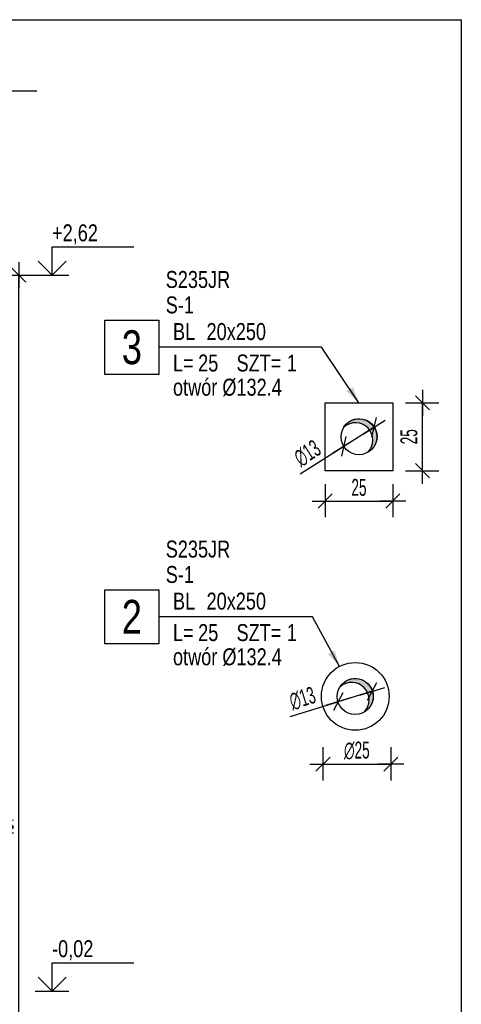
# Model space of a CAD drawing. Header units: millimetres. Extents: x 16025 to 17813, y -475 to 634.
# Tile 4 of 7: x 16293 to 16456, y 271 to 634. Entities that reach past the tile are written whole.
import ezdxf
from ezdxf.enums import TextEntityAlignment as Align

# ---------------------------------------------------------------- set-up
doc = ezdxf.new("R2010")
doc.units = ezdxf.units.MM
doc.header["$LTSCALE"] = 10
doc.layers.add('BA_obw', color=230, linetype='Continuous', plot=False)
doc.layers.add('BS_pom', color=6, linetype='Continuous', plot=False)
for name, color, linetype in [('BA_wic', 1, 'Continuous'), ('BA_wym', 1, 'Continuous'), ('BS_odn', 1, 'Continuous'), ('BS_prg', 3, 'Continuous'), ('BS_sym', 7, 'Continuous'), ('BS_txg', 3, 'Continuous'), ('BZ_kot', 7, 'Continuous'), ('BZ_txg', 3, 'Continuous')]:
    doc.layers.add(name, color=color, linetype=linetype)
doc.styles.add('BIKTG', font='bikromsw.shx', dxfattribs={"width": 0.85})
doc.styles.add('BIKTS', font='bikromsw.shx', dxfattribs={"width": 0.8})
doc.styles.add('BIKWYM', font='bikromsw.shx', dxfattribs={"width": 0.6})
doc.dimstyles.new('BA_KR_25_cm', dxfattribs={"dimscale": 0.25, "dimtxt": 25, "dimasz": 1.666667, "dimexe": 24, "dimexo": 0, "dimgap": 0, "dimtad": 0, "dimdec": 1, "dimrnd": 0.5, "dimzin": 9, "dimdsep": 46, "dimtxsty": 'BIKWYM', "dimblk": 'WYM-KR', "dimcen": 0, "dimdle": 20, "dimclrd": 256, "dimclre": 256, "dimclrt": 2, "dimadec": 0, "dimazin": 0, "dimtfac": 0.033333, "dimtdec": 1, "dimtmove": 0, "dimatfit": 3, "dimldrblk": 'WYM-KR', "dimfxl": 25, "dimfxlon": 1, "dimtvp": 0.8, "dimtolj": 1, "dimarcsym": 0})

# ---------------------------------------------------------------- blocks, each defined once
blk = doc.blocks.new('esn')
blk = doc.blocks.new('SO-ST')
blk.add_solid([(0.974, 0.223), (0.974, -0.223), (0, 0)])
blk = doc.blocks.new('WYM-KR')
at = {"linetype": 'ByBlock'}
blk.add_line((11.52, 0), (-11.52, 0), dxfattribs=at)
at = {"color": 7, "linetype": 'ByBlock'}
blk.add_line((6.24, 6.24), (-6.24, -6.24), dxfattribs=at)
blk = doc.blocks.new('*D32')
at = {"layer": 'BA_wym', "lineweight": -2}
for p, q in [((16405.79, 463.05), (16405.79, 450.8)), ((16430.79, 463.05), (16430.79, 450.8)), ((16406.21, 456.8), (16430.38, 456.8))]:
    blk.add_line(p, q, dxfattribs=at)
at = {"layer": 'Defpoints', "color": 0}
for p in [(16405.79, 466.8), (16430.79, 466.8), (16430.79, 456.8)]:
    blk.add_point(p, dxfattribs=at)
at = {"layer": 'BA_wym', "lineweight": -2, "xscale": 0.4166666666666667, "yscale": 0.4166666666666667, "zscale": 0.4166666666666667, "rotation": 180}
blk.add_blockref('WYM-KR', (16405.79, 456.8), dxfattribs=at)
at = {"layer": 'BA_wym', "lineweight": -2, "xscale": 0.4166666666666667, "yscale": 0.4166666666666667, "zscale": 0.4166666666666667}
blk.add_blockref('WYM-KR', (16430.79, 456.8), dxfattribs=at)
at = {"layer": 'BA_wym', "color": 2, "insert": (16418.29, 461.8), "char_height": 6.25, "attachment_point": 5, "style": 'BIKWYM'}
blk.add_mtext('\\A1;25', dxfattribs=at)
blk = doc.blocks.new('*D33')
at = {"layer": 'BA_wym', "lineweight": -2}
for p, q in [((16435.49, 492.99), (16447.74, 492.99)), ((16441.74, 468.41), (16441.74, 492.57)), ((16435.49, 467.99), (16447.74, 467.99))]:
    blk.add_line(p, q, dxfattribs=at)
at = {"layer": 'Defpoints', "color": 0}
for p in [(16431.74, 492.99), (16441.74, 492.99), (16431.74, 467.99)]:
    blk.add_point(p, dxfattribs=at)
at = {"layer": 'BA_wym', "lineweight": -2, "xscale": 0.4166666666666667, "yscale": 0.4166666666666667, "zscale": 0.4166666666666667}
for p, rotation in [((16441.74, 492.99), 90), ((16441.74, 467.99), 270)]:
    blk.add_blockref('WYM-KR', p, dxfattribs=dict(at, rotation=rotation))
at = {"layer": 'BA_wym', "color": 2, "insert": (16436.74, 480.49), "char_height": 6.25, "attachment_point": 5, "rotation": 90, "style": 'BIKWYM'}
blk.add_mtext('\\A1;25', dxfattribs=at)
blk = doc.blocks.new('*D34')
at = {"layer": 'BA_wic', "lineweight": -2}
for p, q in [((16423.89, 484.02), (16412.69, 476.96)), ((16424.24, 484.24), (16424.6, 484.47)), ((16396.6, 466.8), (16412.34, 476.74))]:
    blk.add_line(p, q, dxfattribs=at)
at = {"layer": 'Defpoints', "color": 0}
for p in [(16423.89, 484.02), (16412.69, 476.96)]:
    blk.add_point(p, dxfattribs=at)
at = {"layer": 'BA_wic', "lineweight": -2, "xscale": 0.4166666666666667, "yscale": 0.4166666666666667, "zscale": 0.4166666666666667}
for p, rotation in [((16423.89, 484.02), 212.2457230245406), ((16412.69, 476.96), 32.2457230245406)]:
    blk.add_blockref('WYM-KR', p, dxfattribs=dict(at, rotation=rotation))
at = {"layer": 'BA_wic', "color": 2, "insert": (16399.27, 474.4), "char_height": 6.25, "attachment_point": 5, "rotation": 32.2457, "style": 'BIKWYM'}
blk.add_mtext('\\A1;∅13', dxfattribs=at)
blk = doc.blocks.new('*D35')
at = {"layer": 'BA_wic', "lineweight": -2}
for p, q in [((16423.22, 386.64), (16410.56, 382.76)), ((16423.62, 386.76), (16424.02, 386.89)), ((16392.89, 377.35), (16410.16, 382.64))]:
    blk.add_line(p, q, dxfattribs=at)
at = {"layer": 'Defpoints', "color": 0}
for p in [(16423.22, 386.64), (16410.56, 382.76)]:
    blk.add_point(p, dxfattribs=at)
at = {"layer": 'BA_wic', "lineweight": -2, "xscale": 0.4166666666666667, "yscale": 0.4166666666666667, "zscale": 0.4166666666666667}
for p, rotation in [((16423.22, 386.64), 197.038883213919), ((16410.56, 382.76), 17.03888321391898)]:
    blk.add_blockref('WYM-KR', p, dxfattribs=dict(at, rotation=rotation))
at = {"layer": 'BA_wic', "color": 2, "insert": (16397.46, 383.98), "char_height": 6.25, "attachment_point": 5, "rotation": 17.0389, "style": 'BIKWYM'}
blk.add_mtext('\\A1;∅13', dxfattribs=at)
blk = doc.blocks.new('*D36')
at = {"layer": 'BA_wym', "lineweight": -2}
for p, q in [((16405.01, 366), (16405.01, 353.75)), ((16430.01, 366), (16430.01, 353.75)), ((16405.42, 359.75), (16429.59, 359.75))]:
    blk.add_line(p, q, dxfattribs=at)
at = {"layer": 'Defpoints', "color": 0}
for p in [(16405.01, 366.93), (16430.01, 366.93), (16430.01, 359.75)]:
    blk.add_point(p, dxfattribs=at)
at = {"layer": 'BA_wym', "lineweight": -2, "xscale": 0.4166666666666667, "yscale": 0.4166666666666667, "zscale": 0.4166666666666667, "rotation": 180}
blk.add_blockref('WYM-KR', (16405.01, 359.75), dxfattribs=at)
at = {"layer": 'BA_wym', "lineweight": -2, "xscale": 0.4166666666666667, "yscale": 0.4166666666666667, "zscale": 0.4166666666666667}
blk.add_blockref('WYM-KR', (16430.01, 359.75), dxfattribs=at)
at = {"layer": 'BA_wym', "color": 2, "insert": (16417.51, 364.75), "char_height": 6.25, "attachment_point": 5, "style": 'BIKWYM'}
blk.add_mtext('\\A1;{\\Fbikromsw.shx|c1;∅\\Fbikromsw.shx|c238;25}', dxfattribs=at)
blk = doc.blocks.new('*U29')
for p, q in [((0, 4.17), (12.08, 4.17)), ((0, 0), (0, 4.17))]:
    blk.add_line(p, q)
at = {"color": 1}
blk.add_line((-2.5, 0), (2.5, 0), dxfattribs=at)
blk.add_lwpolyline([(-2.06, 2.06), (0, 0), (2.06, 2.06)])
at = {"style": 'BIKTS', "width": 0.8}
blk.add_attdef('POZIOM', text='', height=2.5, dxfattribs=at).set_placement((0, 6.25), align=Align.MIDDLE_LEFT)
blk = doc.blocks.new('*D69')
at = {"layer": 'BA_wym', "lineweight": -2}
for p, q in [((16286.56, 540.08), (16298.81, 540.08)), ((16292.81, 133.5), (16292.81, 539.66)), ((16286.56, 133.08), (16298.81, 133.08))]:
    blk.add_line(p, q, dxfattribs=at)
at = {"layer": 'Defpoints', "color": 0}
for p in [(16282.81, 540.08), (16292.81, 540.08), (16282.81, 133.08)]:
    blk.add_point(p, dxfattribs=at)
at = {"layer": 'BA_wym', "lineweight": -2, "xscale": 0.4166666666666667, "yscale": 0.4166666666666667, "zscale": 0.4166666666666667}
for p, rotation in [((16292.81, 540.08), 90), ((16292.81, 133.08), 270)]:
    blk.add_blockref('WYM-KR', p, dxfattribs=dict(at, rotation=rotation))
at = {"layer": 'BA_wym', "color": 2, "insert": (16287.81, 336.58), "char_height": 6.25, "attachment_point": 5, "rotation": 90, "style": 'BIKWYM'}
blk.add_mtext('\\A1;407', dxfattribs=at)

msp = doc.modelspace()

# ---------------------------------------------------------------- hatches: boundary and pattern name
at = {"layer": 'BA_wic'}
for points in [[(16412.72, 484.06, -1.283048), (16421.6, 474.76, 0.960376)], [(16411.32, 388.28, -1.283048), (16420.2, 378.97, 0.960376)]]:
    msp.add_hatch(color=256, dxfattribs=at).paths.add_polyline_path(points)

# ---------------------------------------------------------------- linework, layer by layer
for points in [[(16324.5, 523.51), (16344.5, 523.51), (16344.5, 503.51), (16324.5, 503.51)], [(16324.5, 424.08), (16344.5, 424.08), (16344.5, 404.08), (16324.5, 404.08)]]:
    msp.add_lwpolyline(points, close=True)
at = {"layer": 'BA_obw'}
msp.add_lwpolyline([(16025.02, 634.31), (16456.05, 634.31), (16456.05, 102.2), (16025.02, 102.2)], close=True, dxfattribs=at)
at = {"layer": 'BA_wic'}
for points in [[(16412.72, 484.06, -1.283048), (16421.6, 474.76, 0.960376), (16412.72, 484.06), (16412.72, 484.06), (16412.72, 484.06)], [(16411.32, 388.28, -1.283048), (16420.2, 378.97, 0.960376), (16411.32, 388.28), (16411.32, 388.28), (16411.32, 388.28)]]:
    msp.add_lwpolyline(points, format="xyb", close=True, dxfattribs=at)
at = {"layer": 'BS_odn'}
for points in [[(16404.5, 513.51), (16344.5, 513.51)], [(16418.29, 492.99), (16404.5, 513.51)], [(16401.2, 414.08), (16344.5, 414.08)], [(16411.08, 395.79), (16401.2, 414.08)]]:
    msp.add_lwpolyline(points, dxfattribs=at)
at = {"layer": 'BS_prg'}
msp.add_lwpolyline([(16405.79, 492.99), (16430.79, 492.99), (16430.79, 467.99), (16405.79, 467.99)], close=True, dxfattribs=at)
for centre, radius in [((16418.29, 480.49), 6.62), ((16416.93, 384.74), 12.5), ((16416.89, 384.7), 6.62)]:
    msp.add_circle(centre, radius, dxfattribs=at)
at = {"layer": 'BZ_txg'}
msp.add_lwpolyline([(16079.22, 608.08), (16299.4, 608.08)], dxfattribs=at)

# ---------------------------------------------------------------- block references
at = {"layer": 'BS_odn'}
for p, xscale, yscale, zscale, rotation in [((16418.29, 492.99), 6.249999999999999, 6.249999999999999, 6.25, 124.0276038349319), ((16411.08, 395.79), 6.250000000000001, 6.250000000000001, 6.250000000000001, 119.5752730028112)]:
    msp.add_blockref('SO-ST', p, dxfattribs=dict(at, xscale=xscale, yscale=yscale, zscale=zscale, rotation=rotation))
at = {"layer": 'BS_sym'}
ref = msp.add_blockref('esn', (16417.18, 513.51), dxfattribs=dict(at, xscale=6.25, yscale=6.25, zscale=6.25))
ref.add_attrib('Rodzaj', 'BL', (16349.68, 516.18), dxfattribs={"height": 6.25, "style": 'BIKTS', "width": 0.8})
ref.add_attrib('Nazwa_przekroju', '20x250', (16362.06, 516.18), dxfattribs={"height": 6.25, "style": 'BIKTS', "width": 0.8})
ref.add_attrib('Przedr_L', 'L=', (16349.68, 504.58), dxfattribs={"height": 6.25, "style": 'BIKTS', "width": 0.8})
ref.add_attrib('Dlugosc', '25', (16358.96, 504.58), dxfattribs={"height": 6.25, "style": 'BIKTS', "width": 0.8})
ref.add_attrib('Przedr_SZT', 'SZT=', (16373.13, 504.58), dxfattribs={"height": 6.25, "style": 'BIKTS', "width": 0.8})
ref.add_attrib('Sztuk', '1', (16391.7, 504.58), dxfattribs={"height": 6.25, "style": 'BIKTS', "width": 0.8})
ref.add_attrib('Numer', '3', dxfattribs={"layer": 'BS_txg', "height": 12.5, "style": 'BIKTG', "width": 0.8}).set_placement((16334.5, 513.51), align=Align.MIDDLE_CENTER)
ref.add_attrib('Uwagi', 'otwór %%c132.4', (16349.68, 495.65), dxfattribs={"height": 6.25, "style": 'BIKTS', "width": 0.8})
ref.add_attrib('Pozycja', 'S-1', (16347, 526.01), dxfattribs={"layer": 'BS_pom', "height": 6.25, "style": 'BIKTG', "width": 0.8})
ref.add_attrib('Gat_stali', 'S235JR', (16347, 535.38), dxfattribs={"layer": 'BS_pom', "height": 6.25, "style": 'BIKTG', "width": 0.8})
ref = msp.add_blockref('esn', (16405.27, 414.08), dxfattribs=dict(at, xscale=6.25, yscale=6.25, zscale=6.25))
ref.add_attrib('Rodzaj', 'BL', (16349.68, 416.76), dxfattribs={"height": 6.25, "style": 'BIKTS', "width": 0.8})
ref.add_attrib('Nazwa_przekroju', '20x250', (16362.06, 416.76), dxfattribs={"height": 6.25, "style": 'BIKTS', "width": 0.8})
ref.add_attrib('Przedr_L', 'L=', (16349.68, 405.15), dxfattribs={"height": 6.25, "style": 'BIKTS', "width": 0.8})
ref.add_attrib('Dlugosc', '25', (16358.96, 405.15), dxfattribs={"height": 6.25, "style": 'BIKTS', "width": 0.8})
ref.add_attrib('Przedr_SZT', 'SZT=', (16373.13, 405.15), dxfattribs={"height": 6.25, "style": 'BIKTS', "width": 0.8})
ref.add_attrib('Sztuk', '1', (16391.7, 405.15), dxfattribs={"height": 6.25, "style": 'BIKTS', "width": 0.8})
ref.add_attrib('Numer', '2', dxfattribs={"layer": 'BS_txg', "height": 12.5, "style": 'BIKTG', "width": 0.8}).set_placement((16334.5, 414.08), align=Align.MIDDLE_CENTER)
ref.add_attrib('Uwagi', 'otwór %%c132.4', (16349.68, 396.22), dxfattribs={"height": 6.25, "style": 'BIKTS', "width": 0.8})
ref.add_attrib('Pozycja', 'S-1', (16347, 426.58), dxfattribs={"layer": 'BS_pom', "height": 6.25, "style": 'BIKTG', "width": 0.8})
ref.add_attrib('Gat_stali', 'S235JR', (16347, 435.95), dxfattribs={"layer": 'BS_pom', "height": 6.25, "style": 'BIKTG', "width": 0.8})
at = {"layer": 'BZ_kot', "xscale": 2.5, "yscale": 2.5, "zscale": 2.5}
for p, values in [((16305.06, 540.08), {'POZIOM': '+2,62'}), ((16305.06, 276.08), {'POZIOM': '-0,02'})]:
    msp.add_blockref('*U29', p, dxfattribs=at).add_auto_attribs(values)

# ---------------------------------------------------------------- dimensions: what is measured, and where the dimension line sits
at = {"layer": 'BA_wic'}
for p1, p2, picture, middle in [((16423.89, 484.02), (16412.69, 476.96), '*D34', (16401.94, 470.17)), ((16423.22, 386.64), (16410.56, 382.76), '*D35', (16398.92, 379.2))]:
    dim = msp.add_diameter_dim_2p(p1=p1, p2=p2, dimstyle='BA_KR_25_cm', override={"dimatfit": 1}, dxfattribs=at)
    dim.commit()
    dim.dimension.update_dxf_attribs({"geometry": picture, "text_midpoint": middle, "dimtype": 163})
at = {"layer": 'BA_wym'}
for base, p1, p2, picture, middle in [((16292.81, 540.08), (16282.81, 133.08), (16282.81, 540.08), '*D69', (16287.81, 336.58)), ((16441.74, 492.99), (16431.74, 467.99), (16431.74, 492.99), '*D33', (16436.74, 480.49))]:
    dim = msp.add_linear_dim(base=base, p1=p1, p2=p2, angle=90, dimstyle='BA_KR_25_cm', override={"dimatfit": 1}, dxfattribs=at)
    dim.commit()
    dim.dimension.update_dxf_attribs({"geometry": picture, "text_midpoint": middle})
dim = msp.add_linear_dim(base=(16430.79, 456.8), p1=(16405.79, 466.8), p2=(16430.79, 466.8), dimstyle='BA_KR_25_cm', override={"dimatfit": 1}, dxfattribs=at)
dim.commit()
dim.dimension.update_dxf_attribs({"geometry": '*D32', "text_midpoint": (16418.29, 461.8)})
dim = msp.add_linear_dim(base=(16430.01, 359.75), p1=(16405.01, 366.93), p2=(16430.01, 366.93), text='{\\Fbikromsw.shx|c1;∅\\Fbikromsw.shx|c238;<>}', dimstyle='BA_KR_25_cm', override={"dimatfit": 1}, dxfattribs=at)
dim.commit()
dim.dimension.update_dxf_attribs({"geometry": '*D36', "text_midpoint": (16417.51, 364.75)})

doc.saveas('drawing.dxf')
